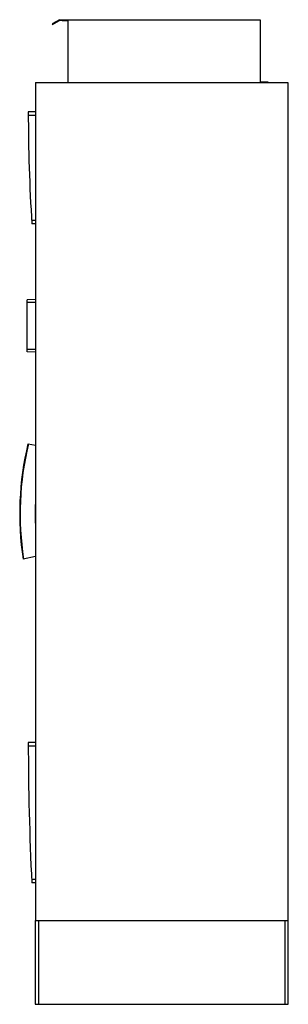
# Model space of a CAD drawing. Header units: millimetres. Extents: x 693 to 1335, y 233 to 2585.
import ezdxf

# ---------------------------------------------------------------- set-up
doc = ezdxf.new("R2010")
doc.units = ezdxf.units.MM
doc.header["$LTSCALE"] = 183.702987
doc.layers.get('0').update_dxf_attribs({"linetype": 'CONTINUOUS'})

msp = doc.modelspace()

# ---------------------------------------------------------------- linework, layer by layer
at = {"color": 7, "linetype": 'Continuous'}
for p, q in [((787.5, 2585.3), (770.2, 2575.3)), ((770.2, 2575.3), (770.9, 2574)), ((770.9, 2574), (787.9, 2583.8)), ((787.5, 2585.3), (1267.5, 2585.3)), ((794, 2583.8), (787.9, 2583.8)), ((794, 2582.3), (794, 2583.8)), ((807.5, 2582.3), (794, 2582.3)), ((807.5, 2582.3), (807.5, 2435.3)), ((1267.5, 2585.3), (1267.5, 2436.8)), ((730.3, 2435.3), (730.3, 432.8)), ((730.3, 2435.3), (1333.6, 2435.3)), ((1267.5, 2436.8), (1286, 2436.8)), ((1286, 2436.8), (1286, 2435.3)), ((1333.6, 2435.3), (1333.6, 432.8)), ((730.3, 2365.2), (713.1, 2365.2)), ((713.1, 2357.2), (730.3, 2357.2)), ((730.3, 2105.5), (721.1, 2105.5)), ((730.3, 2097.5), (721.6, 2097.5)), ((730.3, 1916.6), (710.3, 1916)), ((710.3, 1791.4), (710.3, 1916)), ((730.3, 1909.6), (710.3, 1910)), ((730.3, 1797.5), (710.3, 1797.4)), ((730.3, 1790.7), (710.3, 1791.4)), ((712.4, 1571.8), (730.3, 1568.4)), ((730.3, 1302.6), (700.8, 1296.5)), ((730.3, 858.7), (713.1, 858.7)), ((713.1, 850.7), (730.3, 850.7)), ((730.3, 531), (721.2, 531)), ((730.3, 523), (721.5, 523)), ((729.6, 432.8), (1334.6, 432.8)), ((729.6, 432.8), (729.6, 232.8)), ((738.2, 232.8), (738.2, 432.8)), ((1326, 432.8), (1326, 232.8)), ((1334.6, 232.8), (1334.6, 432.8)), ((729.6, 232.8), (1334.6, 232.8))]:
    msp.add_line(p, q, dxfattribs=at)
for centre, radius, start, end in [((4942.3, 2365.3), 4229.2, 180.0019, 183.6313), ((1404.2, 1404.8), 711.7, 166.4297, 188.748), ((1404.2, 1404.8), 710.7, 166.4257, 188.744), ((1404.2, 1404.8), 674.8, 176.915, 183.085), ((7358.3, 857.3), 6645.2, 179.98828, 182.88411)]:
    msp.add_arc(centre, radius, start, end, dxfattribs=at)

doc.saveas('drawing.dxf')
